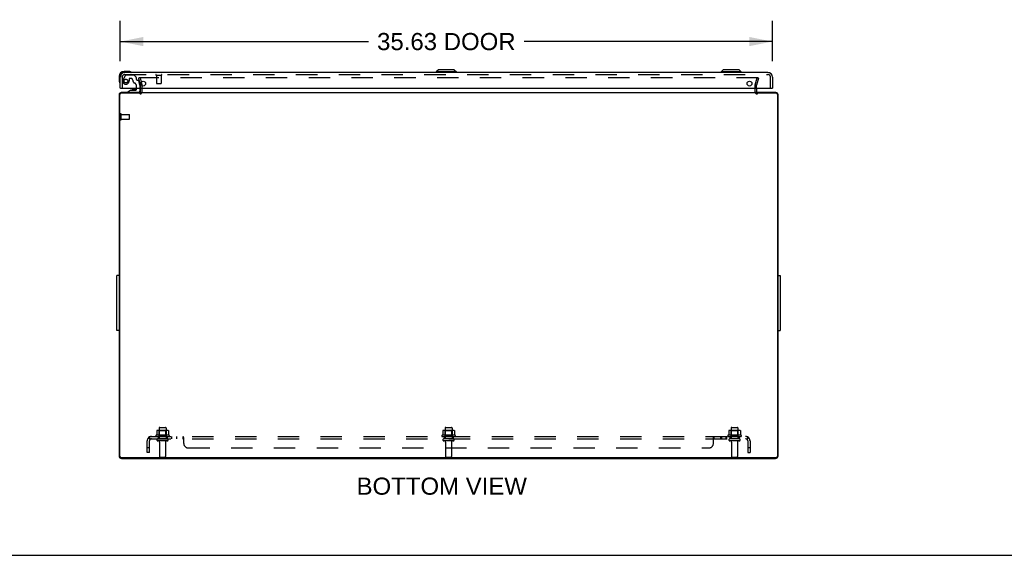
# Model space of a CAD drawing. Header units: inches. Extents: x 0 to 212, y 0 to 138.
# Tile 2 of 7: x 52 to 106, y 0 to 29. Entities that reach past the tile are written whole.
import ezdxf

# ---------------------------------------------------------------- set-up
doc = ezdxf.new("R2010")
doc.units = ezdxf.units.IN
doc.header["$LTSCALE"] = 11.6875
doc.header["$MEASUREMENT"] = 0
doc.linetypes.add('HIDDEN', pattern=[0.2, 0.1, -0.1])
doc.layers.get('0').update_dxf_attribs({"linetype": 'CONTINUOUS'})
for name, color, linetype in [('DEFAULT_2', 8, 'HIDDEN'), ('DIMENSIONS', 7, 'CONTINUOUS'), ('DOOR_ASSEMBLY', 7, 'CONTINUOUS'), ('SUBPANEL', 7, 'CONTINUOUS')]:
    doc.layers.add(name, color=color, linetype=linetype)
doc.styles.get("Standard").update_dxf_attribs({"font": 'arial.ttf'})
doc.dimstyles.new('DIMSTYLE_1', dxfattribs={"dimtxt": 0.9375, "dimasz": 1.25, "dimexe": 0.09, "dimexo": 0.07, "dimgap": 0.0375, "dimtad": 0, "dimtih": 1, "dimtoh": 1, "dimzin": 4, "dimdsep": 46, "dimtxsty": 'Standard', "dimblk": '_FILLED', "dimblk1": '_FILLED', "dimblk2": '_FILLED', "dimcen": 0.09, "dimadec": 3, "dimazin": 1, "dimtfac": 1, "dimtdec": 3, "dimtofl": 0, "dimtmove": 0, "dimatfit": 3, "dimldrblk": '_FILLED', "dimfxl": 0, "dimtolj": 1, "dimtzin": 4, "dimarcsym": 0})

# ---------------------------------------------------------------- blocks, each defined once
blk = doc.blocks.new('_FILLED')
at = {"color": 0, "linetype": 'ByBlock'}
blk.add_solid([(0, 0), (-1, 0.2), (-1, -0.2)], dxfattribs=at)
blk = doc.blocks.new('*D5')
at = {"layer": 'DIMENSIONS', "color": 2, "linetype": 'Continuous'}
for p, q in [((57.953, 27.017), (57.953, 29.209)), ((93.578, 27.017), (93.578, 29.209)), ((57.953, 28.084), (71.516, 28.084)), ((93.578, 28.084), (80.016, 28.084))]:
    blk.add_line(p, q, dxfattribs=at)
at = {"layer": 'DIMENSIONS', "color": 2, "linetype": 'Continuous', "xscale": 1.25, "yscale": 1.25, "zscale": 1.25, "rotation": 180}
blk.add_blockref('_FILLED', (57.953, 28.084), dxfattribs=at)
at = {"layer": 'DIMENSIONS', "color": 2, "linetype": 'Continuous', "xscale": 1.25, "yscale": 1.25, "zscale": 1.25}
blk.add_blockref('_FILLED', (93.578, 28.084), dxfattribs=at)
at = {"layer": 'DIMENSIONS', "color": 2, "linetype": 'Continuous', "insert": (75.766, 28.553), "char_height": 0.9375, "width": 7.56273, "attachment_point": 2, "line_spacing_factor": 0.9}
blk.add_mtext('35.63 DOOR', dxfattribs=at)

msp = doc.modelspace()

# ---------------------------------------------------------------- linework, layer by layer
at = {"color": 3, "linetype": 'Continuous'}
for p, q in [((59.05, 25.292), (58.005, 25.292)), ((59.063, 25.334), (59.063, 25.535)), ((59.063, 25.292), (92.713, 25.292)), ((92.713, 25.535), (92.713, 25.334)), ((93.771, 25.292), (92.726, 25.292)), ((57.888, 25.175), (57.888, 5.428)), ((57.921, 5.425), (57.921, 25.189)), ((59.063, 25.269), (58.001, 25.269)), ((93.775, 25.269), (92.713, 25.269)), ((93.855, 25.189), (93.855, 5.425)), ((93.888, 5.428), (93.888, 25.175)), ((57.763, 12.292), (57.763, 15.292)), ((94.013, 15.292), (94.013, 12.292)), ((58.001, 5.345), (93.775, 5.345)), ((58.024, 5.292), (93.752, 5.292))]:
    msp.add_line(p, q, dxfattribs=at)
at = {"color": 7, "linetype": 'Continuous'}
for p, q in [((57.888, 15.292), (57.763, 15.292)), ((93.888, 15.292), (94.013, 15.292)), ((57.757, 14.354), (57.757, 14.73)), ((57.757, 14.73), (57.763, 14.73)), ((94.019, 14.73), (94.013, 14.73)), ((94.019, 14.354), (94.019, 14.73)), ((57.757, 14.354), (57.763, 14.354)), ((94.019, 14.354), (94.013, 14.354)), ((57.757, 13.604), (57.757, 13.98)), ((57.757, 13.98), (57.763, 13.98)), ((57.757, 13.604), (57.763, 13.604)), ((94.019, 13.98), (94.013, 13.98)), ((94.019, 13.604), (94.013, 13.604)), ((94.019, 13.604), (94.019, 13.98)), ((57.757, 12.854), (57.757, 13.23)), ((57.757, 13.23), (57.763, 13.23)), ((94.019, 13.23), (94.013, 13.23)), ((94.019, 12.854), (94.019, 13.23)), ((57.757, 12.854), (57.763, 12.854)), ((94.019, 12.854), (94.013, 12.854)), ((57.888, 12.292), (57.763, 12.292)), ((93.888, 12.292), (94.013, 12.292)), ((0, 0), (212.5, 0))]:
    msp.add_line(p, q, dxfattribs=at)
at = {"color": 3, "linetype": 'Continuous'}
for centre, radius, start, end in [((58.005, 25.175), 0.117, 90, 180), ((59.021, 25.334), 0.042, 292.0665, 360), ((92.755, 25.334), 0.042, 180, 247.9335), ((93.771, 25.175), 0.117, 0, 90), ((58.001, 25.189), 0.08, 90, 180), ((93.775, 25.189), 0.08, 0, 90), ((58.024, 5.428), 0.136, 180, 270), ((58.001, 5.425), 0.08, 180, 270), ((93.752, 5.428), 0.136, 270, 360), ((93.775, 5.425), 0.08, 270, 360)]:
    msp.add_arc(centre, radius, start, end, dxfattribs=at)
at = {"layer": 'DEFAULT_2', "color": 8, "linetype": 'HIDDEN'}
for p, q in [((59.031, 26.104), (58.958, 26.085)), ((59.062, 25.699), (58.958, 26.085)), ((92.79, 26.104), (58.985, 26.104)), ((59.031, 26.104), (59.134, 25.718)), ((92.641, 25.718), (92.744, 26.104)), ((92.817, 26.085), (92.713, 25.699)), ((92.744, 26.104), (92.817, 26.085)), ((59.063, 25.535), (59.063, 25.692)), ((59.138, 25.334), (59.138, 25.692)), ((92.638, 25.334), (92.638, 25.692)), ((92.713, 25.535), (92.713, 25.692)), ((57.963, 23.825), (57.963, 24.109)), ((58.006, 23.825), (58.006, 24.109)), ((58.006, 24.091), (58.453, 24.091)), ((58.006, 23.843), (58.453, 23.843)), ((58.463, 23.853), (58.463, 24.081)), ((60.618, 6.562), (59.907, 6.562)), ((59.928, 6.492), (60.597, 6.492)), ((59.944, 6.806), (59.944, 6.588)), ((60.518, 6.828), (60.007, 6.828)), ((60.079, 6.808), (60.059, 6.828)), ((60.079, 6.512), (60.059, 6.492)), ((60.075, 6.962), (60.075, 6.367)), ((60.079, 6.512), (60.079, 6.808)), ((60.446, 6.808), (60.079, 6.808)), ((60.446, 6.512), (60.079, 6.512)), ((60.105, 6.992), (60.42, 6.992)), ((60.446, 6.808), (60.466, 6.828)), ((60.446, 6.512), (60.446, 6.808)), ((60.446, 6.512), (60.466, 6.492)), ((60.45, 6.962), (60.45, 6.367)), ((60.582, 6.806), (60.582, 6.588)), ((76.243, 6.562), (75.532, 6.562)), ((75.553, 6.492), (76.222, 6.492)), ((75.569, 6.806), (75.569, 6.588)), ((76.143, 6.828), (75.632, 6.828)), ((75.704, 6.808), (75.684, 6.828)), ((75.704, 6.512), (75.684, 6.492)), ((75.7, 6.962), (75.7, 6.367)), ((76.071, 6.808), (75.704, 6.808)), ((75.704, 6.512), (75.704, 6.808)), ((76.071, 6.512), (75.704, 6.512)), ((75.73, 6.992), (76.045, 6.992)), ((76.071, 6.808), (76.091, 6.828)), ((76.071, 6.512), (76.071, 6.808)), ((76.071, 6.512), (76.091, 6.492)), ((76.075, 6.962), (76.075, 6.367)), ((76.207, 6.806), (76.207, 6.588)), ((91.868, 6.562), (91.157, 6.562)), ((91.178, 6.492), (91.847, 6.492)), ((91.194, 6.806), (91.194, 6.588)), ((91.768, 6.828), (91.257, 6.828)), ((91.329, 6.808), (91.309, 6.828)), ((91.329, 6.512), (91.309, 6.492)), ((91.325, 6.962), (91.325, 6.367)), ((91.696, 6.808), (91.329, 6.808)), ((91.329, 6.512), (91.329, 6.808)), ((91.696, 6.512), (91.329, 6.512)), ((91.355, 6.992), (91.67, 6.992)), ((91.696, 6.808), (91.716, 6.828)), ((91.696, 6.512), (91.696, 6.808)), ((91.696, 6.512), (91.716, 6.492)), ((91.7, 6.962), (91.7, 6.367)), ((91.832, 6.806), (91.832, 6.588)), ((60.52, 6.367), (60.005, 6.367)), ((60.52, 6.257), (60.005, 6.257)), ((60.098, 6.194), (60.098, 5.397)), ((60.428, 6.194), (60.428, 5.397)), ((76.145, 6.367), (75.63, 6.367)), ((76.145, 6.257), (75.63, 6.257)), ((75.723, 6.194), (75.723, 5.397)), ((76.053, 6.194), (76.053, 5.397)), ((91.77, 6.367), (91.255, 6.367)), ((91.77, 6.257), (91.255, 6.257)), ((91.348, 6.194), (91.348, 5.397)), ((91.678, 6.194), (91.678, 5.397)), ((60.128, 5.367), (60.398, 5.367)), ((75.753, 5.367), (76.023, 5.367)), ((91.378, 5.367), (91.648, 5.367))]:
    msp.add_line(p, q, dxfattribs=at)
for points in [[(58.985, 26.104), (58.983, 26.104), (58.981, 26.104), (58.979, 26.103), (58.977, 26.103), (58.976, 26.102), (58.974, 26.101), (58.972, 26.1), (58.971, 26.098), (58.97, 26.097), (58.968, 26.095), (58.967, 26.094), (58.967, 26.092), (58.966, 26.09), (58.966, 26.088), (58.965, 26.086), (58.965, 26.085)], [(58.965, 26.085), (58.965, 26.084), (58.966, 26.082), (58.966, 26.08)], [(92.808, 26.094), (92.807, 26.095), (92.806, 26.097), (92.804, 26.098), (92.803, 26.1), (92.801, 26.101), (92.8, 26.102), (92.798, 26.103), (92.796, 26.103), (92.794, 26.104), (92.792, 26.104), (92.79, 26.104)], [(92.808, 26.094), (92.809, 26.092), (92.809, 26.09), (92.81, 26.088), (92.81, 26.086), (92.81, 26.085)], [(92.81, 26.085), (92.81, 26.084), (92.81, 26.082), (92.809, 26.08)], [(59.944, 6.588), (59.944, 6.587), (59.943, 6.586), (59.943, 6.585), (59.943, 6.584), (59.942, 6.583), (59.942, 6.583), (59.942, 6.582), (59.941, 6.582), (59.941, 6.581), (59.941, 6.581), (59.94, 6.581), (59.94, 6.58), (59.94, 6.58), (59.94, 6.58), (59.939, 6.58), (59.939, 6.58), (59.939, 6.579), (59.938, 6.579)], [(59.95, 6.816), (59.948, 6.815), (59.947, 6.814), (59.946, 6.812), (59.945, 6.811), (59.944, 6.809), (59.944, 6.808), (59.944, 6.806)], [(60.576, 6.816), (60.577, 6.815), (60.578, 6.814), (60.579, 6.812), (60.58, 6.811), (60.581, 6.809), (60.581, 6.808), (60.582, 6.806)], [(60.587, 6.579), (60.587, 6.579), (60.586, 6.58), (60.586, 6.58), (60.586, 6.58), (60.585, 6.58), (60.585, 6.58), (60.585, 6.581), (60.585, 6.581), (60.584, 6.581), (60.584, 6.582), (60.584, 6.582), (60.583, 6.583), (60.583, 6.583), (60.582, 6.584), (60.582, 6.585), (60.582, 6.586), (60.582, 6.587), (60.582, 6.588)], [(75.569, 6.588), (75.569, 6.587), (75.568, 6.586), (75.568, 6.585), (75.568, 6.584), (75.567, 6.583), (75.567, 6.583), (75.567, 6.582), (75.566, 6.582), (75.566, 6.581), (75.566, 6.581), (75.565, 6.581), (75.565, 6.58), (75.565, 6.58), (75.565, 6.58), (75.564, 6.58), (75.564, 6.58), (75.564, 6.579), (75.563, 6.579)], [(75.575, 6.816), (75.573, 6.815), (75.572, 6.814), (75.571, 6.812), (75.57, 6.811), (75.569, 6.809), (75.569, 6.808), (75.569, 6.806)], [(76.201, 6.816), (76.202, 6.815), (76.203, 6.814), (76.204, 6.812), (76.205, 6.811), (76.206, 6.809), (76.206, 6.808), (76.207, 6.806)], [(76.212, 6.579), (76.212, 6.579), (76.211, 6.58), (76.211, 6.58), (76.211, 6.58), (76.21, 6.58), (76.21, 6.58), (76.21, 6.581), (76.21, 6.581), (76.209, 6.581), (76.209, 6.582), (76.209, 6.582), (76.208, 6.583), (76.208, 6.583), (76.207, 6.584), (76.207, 6.585), (76.207, 6.586), (76.207, 6.587), (76.207, 6.588)], [(91.194, 6.588), (91.194, 6.587), (91.193, 6.586), (91.193, 6.585), (91.193, 6.584), (91.192, 6.583), (91.192, 6.583), (91.192, 6.582), (91.191, 6.582), (91.191, 6.581), (91.191, 6.581), (91.19, 6.581), (91.19, 6.58), (91.19, 6.58), (91.19, 6.58), (91.189, 6.58), (91.189, 6.58), (91.189, 6.579), (91.188, 6.579)], [(91.2, 6.816), (91.198, 6.815), (91.197, 6.814), (91.196, 6.812), (91.195, 6.811), (91.194, 6.809), (91.194, 6.808), (91.194, 6.806)], [(91.826, 6.816), (91.827, 6.815), (91.828, 6.814), (91.829, 6.812), (91.83, 6.811), (91.831, 6.809), (91.831, 6.808), (91.832, 6.806)], [(91.837, 6.579), (91.837, 6.579), (91.836, 6.58), (91.836, 6.58), (91.836, 6.58), (91.835, 6.58), (91.835, 6.58), (91.835, 6.581), (91.835, 6.581), (91.834, 6.581), (91.834, 6.582), (91.834, 6.582), (91.833, 6.583), (91.833, 6.583), (91.832, 6.584), (91.832, 6.585), (91.832, 6.586), (91.832, 6.587), (91.832, 6.588)]]:
    msp.add_lwpolyline(points, dxfattribs=at)
for centre, radius, start, end in [((59.021, 25.334), 0.117, 270, 360), ((59.038, 25.692), 0.025, 0, 15), ((59.038, 25.692), 0.1, 0, 15), ((92.738, 25.692), 0.1, 165, 180), ((92.755, 25.334), 0.117, 180, 270), ((92.738, 25.692), 0.025, 165, 180), ((57.984, 24.109), 0.0215, 360, 180), ((57.984, 23.825), 0.0215, 180, 0), ((58.453, 24.081), 0.01, 360, 90), ((58.453, 23.853), 0.01, 270, 0), ((59.928, 6.53), 0.0384, 124.4497, 270), ((60.263, 5.962), 0.698, 117.6814, 120.6631), ((60.007, 6.686), 0.141, 90, 113.95), ((60.105, 6.962), 0.03, 90, 180), ((60.42, 6.962), 0.03, 0, 90), ((60.518, 6.686), 0.141, 66.05, 90), ((60.263, 5.962), 0.698, 59.3369, 62.3186), ((60.597, 6.53), 0.0384, 270, 55.5503), ((75.553, 6.53), 0.0384, 124.4497, 270), ((75.888, 5.962), 0.698, 117.6814, 120.6631), ((75.632, 6.686), 0.141, 90, 113.95), ((75.73, 6.962), 0.03, 90, 180), ((76.045, 6.962), 0.03, 0, 90), ((76.143, 6.686), 0.141, 66.05, 90), ((75.888, 5.962), 0.698, 59.3369, 62.3186), ((76.222, 6.53), 0.0384, 270, 55.5503), ((91.178, 6.53), 0.0384, 124.4497, 270), ((91.513, 5.962), 0.698, 117.6814, 120.6631), ((91.257, 6.686), 0.141, 90, 113.95), ((91.355, 6.962), 0.03, 90, 180), ((91.67, 6.962), 0.03, 0, 90), ((91.768, 6.686), 0.141, 66.05, 90), ((91.513, 5.962), 0.698, 59.3369, 62.3186), ((91.847, 6.53), 0.0384, 270, 55.5503), ((60.005, 6.312), 0.055, 90, 270), ((60.035, 6.194), 0.0625, 0, 90), ((60.49, 6.194), 0.0625, 90, 180), ((60.52, 6.312), 0.055, 270, 90), ((75.63, 6.312), 0.055, 90, 270), ((75.66, 6.194), 0.0625, 0, 90), ((76.115, 6.194), 0.0625, 90, 180), ((76.145, 6.312), 0.055, 270, 90), ((91.255, 6.312), 0.055, 90, 270), ((91.285, 6.194), 0.0625, 0, 90), ((91.74, 6.194), 0.0625, 90, 180), ((91.77, 6.312), 0.055, 270, 90), ((60.128, 5.397), 0.03, 180, 270), ((60.398, 5.397), 0.03, 270, 360), ((75.753, 5.397), 0.03, 180, 270), ((76.023, 5.397), 0.03, 270, 360), ((91.378, 5.397), 0.03, 180, 270), ((91.648, 5.397), 0.03, 270, 360)]:
    msp.add_arc(centre, radius, start, end, dxfattribs=at)
at = {"layer": 'DOOR_ASSEMBLY', "color": 7, "linetype": 'Continuous'}
for p, q in [((58.412, 26.449), (58.156, 26.449)), ((58.2, 26.389), (58.156, 26.389)), ((58.45, 26.446), (58.412, 26.449)), ((58.548, 26.402), (58.548, 26.402)), ((75.333, 26.546), (75.214, 26.428)), ((75.214, 26.428), (75.214, 26.389)), ((76.317, 26.428), (75.214, 26.428)), ((76.199, 26.546), (75.333, 26.546)), ((76.199, 26.546), (76.317, 26.428)), ((76.317, 26.428), (76.317, 26.389)), ((90.895, 26.546), (90.777, 26.428)), ((91.879, 26.428), (90.777, 26.428)), ((90.777, 26.428), (90.777, 26.389)), ((91.761, 26.546), (90.895, 26.546)), ((91.761, 26.546), (91.879, 26.428)), ((91.879, 26.428), (91.879, 26.389)), ((57.893, 26.186), (57.893, 25.929)), ((57.893, 25.929), (57.896, 25.891)), ((57.953, 26.186), (57.953, 26.142)), ((57.938, 25.8), (57.939, 25.797)), ((57.939, 25.797), (57.939, 25.795)), ((57.968, 25.535), (57.953, 25.535)), ((58.532, 25.43), (58.356, 25.331)), ((58.356, 25.292), (58.356, 25.331)), ((58.532, 25.43), (58.809, 25.43)), ((58.691, 25.446), (58.621, 25.446)), ((58.761, 25.446), (58.691, 25.446)), ((58.84, 25.461), (58.84, 25.535)), ((59.025, 25.535), (59.025, 25.371)), ((93.563, 25.535), (93.578, 25.535))]:
    msp.add_line(p, q, dxfattribs=at)
at = {"layer": 'DOOR_ASSEMBLY', "color": 3, "linetype": 'Continuous'}
for p, q in [((93.332, 26.389), (58.2, 26.389)), ((57.953, 25.535), (57.953, 26.142)), ((93.578, 26.142), (93.578, 25.535)), ((57.968, 25.535), (93.563, 25.535))]:
    msp.add_line(p, q, dxfattribs=at)
at = {"layer": 'DOOR_ASSEMBLY', "color": 8, "linetype": 'HIDDEN'}
for p, q in [((58.057, 26.142), (58.057, 25.535)), ((58.243, 26.241), (58.108, 26.008)), ((58.2, 26.285), (93.332, 26.285)), ((58.269, 26.256), (58.681, 26.256)), ((58.429, 26.055), (58.429, 25.922)), ((58.539, 26.071), (58.445, 26.071)), ((58.817, 26.132), (58.702, 26.247)), ((58.823, 26.118), (58.823, 26.04)), ((58.882, 25.981), (58.927, 25.981)), ((59.025, 25.702), (58.957, 25.958)), ((59.915, 26.242), (60.199, 26.242)), ((59.933, 26.242), (59.933, 25.795)), ((60.181, 26.242), (60.181, 25.795)), ((93.474, 25.535), (93.474, 26.142)), ((58.946, 25.292), (58.356, 25.292)), ((58.84, 25.535), (58.84, 25.645)), ((59.025, 25.702), (59.025, 25.535)), ((59.943, 25.785), (60.171, 25.785))]:
    msp.add_line(p, q, dxfattribs=at)
at = {"layer": 'DOOR_ASSEMBLY', "color": 7, "linetype": 'Continuous'}
for points in [[(58.548, 26.402), (58.546, 26.402), (58.545, 26.403), (58.541, 26.404)], [(57.939, 25.795), (57.94, 25.794), (57.94, 25.794)]]:
    msp.add_lwpolyline(points, dxfattribs=at)
at = {"layer": 'DOOR_ASSEMBLY', "color": 8, "linetype": 'HIDDEN'}
msp.add_circle((58.257, 25.922), 0.103, dxfattribs=at)
at = {"layer": 'DOOR_ASSEMBLY', "color": 3, "linetype": 'Continuous'}
for centre in [(59.203, 25.785), (92.328, 25.785)]:
    msp.add_circle(centre, 0.133, dxfattribs=at)
at = {"layer": 'DOOR_ASSEMBLY', "color": 7, "linetype": 'Continuous'}
for centre, radius, start, end in [((58.156, 26.186), 0.263, 90, 180), ((58.156, 26.186), 0.203, 90, 180), ((58.412, 26.199), 0.25, 59.1101, 90), ((58.533, 26.404), 0.015, 270, 353.6204), ((58.533, 26.4), 0.015, 6.3796, 59.1101), ((58.143, 25.929), 0.25, 180, 210.8899), ((57.941, 25.809), 0.015, 210.8899, 263.6204), ((57.938, 25.809), 0.015, 276.3796, 360), ((58.621, 25.356), 0.09, 90, 125.1877), ((58.761, 25.356), 0.09, 55.0768, 90), ((58.809, 25.461), 0.031, 270, 360), ((58.946, 25.371), 0.079, 270, 360)]:
    msp.add_arc(centre, radius, start, end, dxfattribs=at)
at = {"layer": 'DOOR_ASSEMBLY', "color": 3, "linetype": 'Continuous'}
for centre, start, end in [((58.2, 26.142), 90, 180), ((93.332, 26.142), 0, 90)]:
    msp.add_arc(centre, 0.246, start, end, dxfattribs=at)
at = {"layer": 'DOOR_ASSEMBLY', "color": 8, "linetype": 'HIDDEN'}
for centre, radius, start, end in [((58.2, 26.142), 0.142, 90, 180), ((58.257, 25.922), 0.172, 150, 360), ((58.269, 26.226), 0.03, 90, 150), ((58.445, 26.055), 0.016, 90, 180), ((58.539, 25.981), 0.09, 0, 90), ((58.814, 25.981), 0.185, 180, 244.2582), ((58.681, 26.226), 0.03, 45, 90), ((58.803, 26.118), 0.02, 0, 45), ((58.882, 26.04), 0.059, 180, 270), ((58.927, 25.95), 0.031, 15, 90), ((59.915, 26.263), 0.0215, 90, 270), ((60.199, 26.263), 0.0215, 270, 90), ((93.332, 26.142), 0.142, 0, 90), ((58.652, 25.645), 0.188, 0, 64.2582), ((59.943, 25.795), 0.01, 180, 270), ((60.171, 25.795), 0.01, 270, 360)]:
    msp.add_arc(centre, radius, start, end, dxfattribs=at)
at = {"layer": 'SUBPANEL', "color": 8, "linetype": 'HIDDEN'}
for p, q in [((59.544, 6.367), (59.544, 6.492)), ((59.544, 6.492), (92.231, 6.492)), ((60.013, 6.492), (60.013, 6.367)), ((60.513, 6.492), (60.513, 6.367)), ((60.741, 6.492), (60.741, 6.367)), ((61.022, 6.492), (61.022, 6.367)), ((61.384, 6.367), (61.384, 6.492)), ((75.638, 6.492), (75.638, 6.367)), ((76.138, 6.492), (76.138, 6.367)), ((90.38, 6.484), (90.382, 6.486)), ((90.39, 6.492), (90.392, 6.492)), ((90.392, 6.367), (90.392, 6.492)), ((90.753, 6.492), (90.753, 6.367)), ((90.792, 6.492), (90.792, 6.367)), ((91.034, 6.492), (91.034, 6.367)), ((91.073, 6.492), (91.073, 6.367)), ((91.263, 6.492), (91.263, 6.367)), ((91.763, 6.492), (91.763, 6.367)), ((92.231, 6.367), (92.231, 6.492)), ((59.419, 5.617), (59.419, 6.255)), ((59.505, 6.438), (59.585, 6.341)), ((59.544, 6.426), (59.544, 6.423)), ((59.544, 6.367), (92.231, 6.367)), ((59.544, 5.617), (59.544, 6.255)), ((61.385, 6.367), (61.384, 6.367)), ((61.394, 6.36), (61.392, 6.362)), ((61.408, 6.343), (61.406, 6.344)), ((61.411, 6.341), (61.409, 6.342)), ((61.419, 6.117), (61.419, 6.438)), ((90.356, 6.438), (90.358, 6.44)), ((90.356, 6.117), (90.356, 6.438)), ((90.366, 6.342), (90.368, 6.343)), ((90.376, 6.352), (90.379, 6.356)), ((92.27, 6.438), (92.191, 6.341)), ((92.211, 6.366), (92.212, 6.367)), ((92.225, 6.399), (92.224, 6.398)), ((92.226, 6.401), (92.225, 6.399)), ((92.227, 6.406), (92.226, 6.404)), ((92.226, 6.404), (92.226, 6.403)), ((92.226, 6.403), (92.226, 6.401)), ((92.228, 6.409), (92.227, 6.407)), ((92.227, 6.407), (92.227, 6.406)), ((92.229, 6.412), (92.228, 6.41)), ((92.228, 6.41), (92.228, 6.409)), ((92.229, 6.413), (92.229, 6.412)), ((92.231, 6.255), (92.231, 5.617)), ((92.356, 6.255), (92.356, 5.617)), ((59.544, 5.867), (59.419, 5.867)), ((59.544, 5.617), (59.419, 5.617)), ((61.669, 5.867), (90.106, 5.867)), ((92.356, 5.867), (92.231, 5.867)), ((92.231, 5.617), (92.356, 5.617))]:
    msp.add_line(p, q, dxfattribs=at)
for points in [[(59.505, 6.438), (59.508, 6.44), (59.51, 6.442), (59.512, 6.445), (59.514, 6.448), (59.515, 6.451), (59.517, 6.455), (59.519, 6.458), (59.521, 6.462)], [(59.521, 6.462), (59.524, 6.469), (59.525, 6.472), (59.527, 6.476), (59.528, 6.479), (59.53, 6.481), (59.532, 6.484), (59.534, 6.486), (59.535, 6.488), (59.537, 6.49), (59.539, 6.491), (59.541, 6.491), (59.542, 6.492), (59.544, 6.492)], [(61.393, 6.486), (61.392, 6.488), (61.39, 6.49), (61.388, 6.491), (61.386, 6.491), (61.385, 6.492), (61.384, 6.492)], [(61.388, 6.491), (61.386, 6.491), (61.385, 6.492), (61.384, 6.492)], [(61.395, 6.484), (61.393, 6.486), (61.392, 6.488)], [(61.402, 6.472), (61.4, 6.476), (61.399, 6.479), (61.397, 6.481), (61.395, 6.484)], [(61.405, 6.466), (61.403, 6.469), (61.402, 6.472)], [(61.419, 6.438), (61.417, 6.44), (61.416, 6.442), (61.414, 6.445), (61.413, 6.448), (61.411, 6.451), (61.409, 6.455), (61.408, 6.458), (61.405, 6.466)], [(90.358, 6.44), (90.36, 6.442), (90.361, 6.445), (90.363, 6.448), (90.364, 6.451), (90.366, 6.455), (90.367, 6.458)], [(90.367, 6.458), (90.37, 6.466), (90.372, 6.469), (90.373, 6.472)], [(90.373, 6.472), (90.375, 6.476), (90.376, 6.479), (90.378, 6.481), (90.38, 6.484)], [(90.382, 6.486), (90.384, 6.488), (90.386, 6.49), (90.387, 6.491), (90.389, 6.491), (90.39, 6.492), (90.392, 6.492)], [(90.384, 6.488), (90.386, 6.49), (90.387, 6.491), (90.389, 6.491)], [(92.252, 6.469), (92.25, 6.472), (92.249, 6.476), (92.247, 6.479), (92.245, 6.481), (92.244, 6.484), (92.242, 6.486), (92.24, 6.488), (92.238, 6.49), (92.236, 6.491), (92.234, 6.491), (92.233, 6.492), (92.231, 6.492)], [(92.27, 6.438), (92.268, 6.44), (92.266, 6.442), (92.264, 6.445), (92.262, 6.448), (92.26, 6.451), (92.258, 6.455), (92.256, 6.458), (92.255, 6.462), (92.252, 6.469)], [(59.567, 6.363), (59.567, 6.363), (59.567, 6.363), (59.567, 6.363), (59.566, 6.363), (59.566, 6.364), (59.566, 6.364), (59.566, 6.365), (59.565, 6.365), (59.565, 6.366), (59.565, 6.366), (59.564, 6.367), (59.564, 6.367), (59.564, 6.368), (59.563, 6.368), (59.563, 6.369), (59.563, 6.37), (59.562, 6.37), (59.562, 6.371), (59.562, 6.372), (59.561, 6.372), (59.561, 6.373), (59.561, 6.374), (59.56, 6.374), (59.56, 6.375), (59.56, 6.376), (59.559, 6.376), (59.559, 6.377), (59.559, 6.378), (59.558, 6.379), (59.558, 6.379), (59.558, 6.38), (59.557, 6.381), (59.557, 6.382), (59.557, 6.383), (59.556, 6.383), (59.556, 6.384), (59.556, 6.385), (59.555, 6.386), (59.555, 6.387), (59.554, 6.388), (59.554, 6.389), (59.554, 6.39), (59.553, 6.391), (59.553, 6.391), (59.553, 6.392), (59.552, 6.393), (59.552, 6.394), (59.552, 6.395), (59.551, 6.396), (59.551, 6.398), (59.551, 6.399), (59.55, 6.4), (59.55, 6.401), (59.55, 6.402), (59.549, 6.403), (59.549, 6.404), (59.549, 6.405), (59.548, 6.406), (59.548, 6.407), (59.548, 6.408), (59.547, 6.409), (59.547, 6.41), (59.547, 6.411), (59.547, 6.412), (59.546, 6.413), (59.546, 6.414), (59.546, 6.415), (59.546, 6.416), (59.545, 6.417), (59.545, 6.418), (59.545, 6.418), (59.545, 6.419), (59.545, 6.42), (59.545, 6.421), (59.544, 6.422), (59.544, 6.423), (59.544, 6.424), (59.544, 6.424), (59.544, 6.425), (59.544, 6.425), (59.544, 6.426), (59.544, 6.426), (59.544, 6.426)], [(59.571, 6.349), (59.567, 6.352), (59.565, 6.354), (59.563, 6.356), (59.561, 6.358), (59.559, 6.36), (59.556, 6.362), (59.554, 6.363), (59.552, 6.365), (59.549, 6.366), (59.547, 6.366), (59.546, 6.367), (59.544, 6.367)], [(59.564, 6.367), (59.564, 6.366), (59.565, 6.366), (59.565, 6.365), (59.565, 6.365), (59.566, 6.364), (59.566, 6.364), (59.566, 6.364), (59.566, 6.363), (59.567, 6.363), (59.567, 6.363), (59.567, 6.363), (59.567, 6.363)], [(59.585, 6.341), (59.584, 6.341), (59.583, 6.341), (59.582, 6.341), (59.582, 6.341), (59.58, 6.341), (59.579, 6.342), (59.578, 6.343), (59.576, 6.344), (59.575, 6.345), (59.573, 6.347), (59.571, 6.349)], [(61.392, 6.362), (61.391, 6.363), (61.389, 6.365), (61.388, 6.366), (61.386, 6.366), (61.385, 6.367), (61.384, 6.367)], [(61.389, 6.365), (61.388, 6.366), (61.386, 6.366)], [(61.399, 6.352), (61.396, 6.356), (61.395, 6.358), (61.394, 6.36)], [(61.402, 6.349), (61.4, 6.35), (61.399, 6.352)], [(61.405, 6.345), (61.403, 6.347), (61.402, 6.349)], [(61.419, 6.341), (61.417, 6.341), (61.415, 6.341), (61.414, 6.341), (61.412, 6.341), (61.411, 6.341), (61.409, 6.342), (61.408, 6.343), (61.406, 6.344), (61.405, 6.345)], [(61.419, 6.341), (61.417, 6.341), (61.415, 6.341), (61.414, 6.341), (61.412, 6.341)], [(90.356, 6.341), (90.358, 6.341), (90.36, 6.341), (90.361, 6.341), (90.363, 6.341), (90.365, 6.341), (90.366, 6.342), (90.368, 6.343), (90.369, 6.344), (90.371, 6.345)], [(90.356, 6.341), (90.358, 6.341), (90.36, 6.341), (90.361, 6.341), (90.363, 6.341), (90.365, 6.341)], [(90.369, 6.344), (90.371, 6.345), (90.372, 6.347), (90.373, 6.349)], [(90.373, 6.349), (90.375, 6.35), (90.376, 6.352)], [(90.379, 6.356), (90.38, 6.358), (90.382, 6.36)], [(90.382, 6.36), (90.383, 6.362), (90.384, 6.363), (90.386, 6.365), (90.387, 6.366), (90.389, 6.366), (90.39, 6.367), (90.392, 6.367)], [(90.384, 6.363), (90.386, 6.365), (90.387, 6.366), (90.389, 6.366), (90.39, 6.367), (90.392, 6.367)], [(92.191, 6.341), (92.191, 6.341), (92.192, 6.341), (92.193, 6.341), (92.194, 6.341), (92.195, 6.341), (92.196, 6.342), (92.197, 6.343), (92.199, 6.344), (92.2, 6.345), (92.202, 6.347), (92.204, 6.349), (92.208, 6.352)], [(92.224, 6.398), (92.224, 6.396), (92.224, 6.395), (92.223, 6.394), (92.223, 6.394), (92.223, 6.393), (92.222, 6.392), (92.222, 6.391), (92.222, 6.39), (92.221, 6.389), (92.221, 6.388), (92.22, 6.387), (92.22, 6.386), (92.22, 6.385), (92.219, 6.384), (92.219, 6.383), (92.219, 6.382), (92.218, 6.381), (92.218, 6.381), (92.217, 6.38), (92.217, 6.379), (92.217, 6.378), (92.216, 6.377), (92.216, 6.376), (92.215, 6.376), (92.215, 6.375), (92.215, 6.374), (92.214, 6.373), (92.214, 6.373), (92.214, 6.372), (92.213, 6.371), (92.213, 6.37), (92.213, 6.37), (92.212, 6.369), (92.212, 6.368), (92.211, 6.368), (92.211, 6.367), (92.211, 6.367), (92.21, 6.366), (92.21, 6.365), (92.21, 6.365), (92.209, 6.364), (92.209, 6.364), (92.209, 6.363), (92.209, 6.363), (92.208, 6.363), (92.208, 6.363)], [(92.208, 6.352), (92.21, 6.354), (92.212, 6.356), (92.214, 6.358), (92.217, 6.36), (92.219, 6.362), (92.221, 6.363), (92.224, 6.365), (92.226, 6.366), (92.228, 6.366), (92.23, 6.367), (92.231, 6.367)], [(92.208, 6.363), (92.208, 6.363), (92.208, 6.363), (92.208, 6.363), (92.209, 6.363), (92.209, 6.363), (92.209, 6.363), (92.209, 6.364), (92.209, 6.364), (92.21, 6.364), (92.21, 6.365), (92.21, 6.365), (92.211, 6.366), (92.211, 6.366)], [(92.231, 6.426), (92.231, 6.426), (92.231, 6.426), (92.231, 6.426), (92.231, 6.426), (92.231, 6.426), (92.231, 6.425), (92.231, 6.425), (92.231, 6.425), (92.231, 6.424), (92.231, 6.424), (92.231, 6.423), (92.231, 6.422), (92.231, 6.422), (92.231, 6.421), (92.231, 6.421), (92.23, 6.42), (92.23, 6.419), (92.23, 6.419), (92.23, 6.418), (92.23, 6.418), (92.23, 6.417), (92.23, 6.416), (92.23, 6.416), (92.229, 6.415), (92.229, 6.414), (92.229, 6.414), (92.229, 6.413)], [(92.231, 6.423), (92.231, 6.424), (92.231, 6.425), (92.231, 6.425), (92.231, 6.425), (92.231, 6.426), (92.231, 6.426), (92.231, 6.426), (92.231, 6.426)]]:
    msp.add_lwpolyline(points, dxfattribs=at)
for centre, radius, start, end in [((59.656, 6.255), 0.237, 90, 180), ((92.119, 6.255), 0.237, 0, 90), ((59.656, 6.255), 0.112, 90, 180), ((61.669, 6.117), 0.25, 180, 270), ((90.106, 6.117), 0.25, 270, 360), ((92.119, 6.255), 0.112, 0, 90)]:
    msp.add_arc(centre, radius, start, end, dxfattribs=at)

# ---------------------------------------------------------------- texts
at = {"layer": 'DIMENSIONS', "color": 2, "linetype": 'Continuous', "insert": (75.515, 4.25), "char_height": 0.9375, "width": 9.29136, "attachment_point": 2, "line_spacing_factor": 0.9}
msp.add_mtext('BOTTOM VIEW', dxfattribs=at)

# ---------------------------------------------------------------- dimensions: what is measured, and where the dimension line sits
at = {"layer": 'DIMENSIONS', "color": 2, "linetype": 'Continuous'}
dim = msp.add_linear_dim(base=(93.578128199, 28.084456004), p1=(57.953128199, 29.279456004), p2=(93.578128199, 29.279456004), text='<> DOOR', dimstyle='DIMSTYLE_1', dxfattribs=at)
dim.commit()
dim.dimension.update_dxf_attribs({"geometry": '*D5', "text_midpoint": (75.765628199, 28.084456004), "dimtype": 160})

doc.saveas('drawing.dxf')
